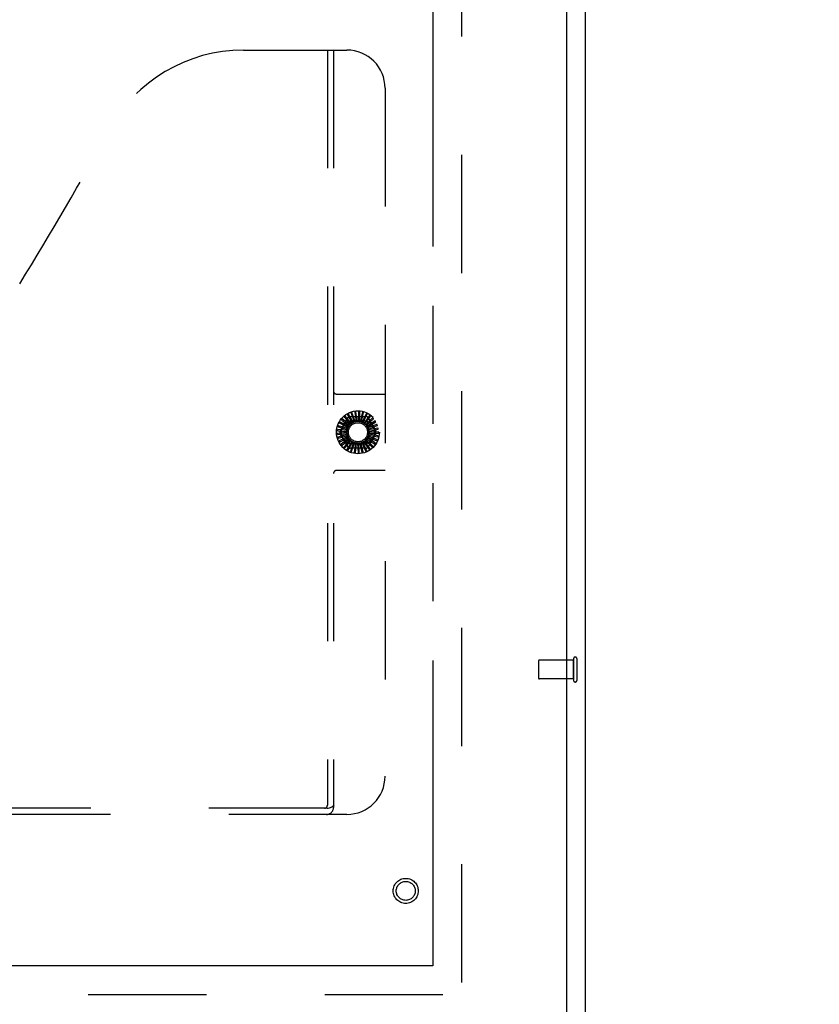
# Model space of a CAD drawing. Header units: inches. Extents: x 0 to 281, y 0 to 182.
# Tile 7 of 19: x 117 to 128, y 55 to 68. Entities that reach past the tile are written whole.
import ezdxf

# ---------------------------------------------------------------- set-up
doc = ezdxf.new("R2010")
doc.units = ezdxf.units.IN
doc.header["$LTSCALE"] = 15.47
doc.header["$MEASUREMENT"] = 0
doc.linetypes.add('HIDDEN', pattern=[0.2, 0.1, -0.1])
doc.linetypes.add('PHANTOM', pattern=[0.8, 0.45, -0.05, 0.1, -0.05, 0.1, -0.05])
doc.layers.get('0').update_dxf_attribs({"linetype": 'CONTINUOUS'})
for name, color, linetype in [('02___PRT_ALL_AXES', 7, 'CONTINUOUS'), ('AVAILABLE_DOOR_SPACE', 7, 'CONTINUOUS'), ('DEFAULT_2', 8, 'HIDDEN'), ('DIMENSIONS', 7, 'CONTINUOUS')]:
    doc.layers.add(name, color=color, linetype=linetype)
doc.styles.get("Standard").update_dxf_attribs({"font": 'arial.ttf'})
doc.dimstyles.new('DIMSTYLE_1', dxfattribs={"dimtxt": 1.240909, "dimasz": 1.654545, "dimexe": 0.09, "dimexo": 0.07, "dimgap": 0.0375, "dimtad": 0, "dimtih": 1, "dimtoh": 1, "dimzin": 4, "dimdsep": 46, "dimtxsty": 'Standard', "dimblk": '_FILLED', "dimblk1": '_FILLED', "dimblk2": '_FILLED', "dimcen": 0.09, "dimazin": 1, "dimtfac": 1, "dimtofl": 0, "dimtmove": 0, "dimatfit": 3, "dimldrblk": '_FILLED', "dimfxl": 0, "dimtolj": 1, "dimtzin": 4, "dimarcsym": 0})

# ---------------------------------------------------------------- blocks, each defined once
blk = doc.blocks.new('_FILLED')
at = {"color": 0, "linetype": 'ByBlock'}
blk.add_solid([(0, 0), (-1, 0.2), (-1, -0.2)], dxfattribs=at)
blk = doc.blocks.new('*D9')
at = {"layer": 'DIMENSIONS', "color": 2, "linetype": 'Continuous'}
for p, q in [((93.225, 115.827), (105.155, 115.827)), ((122.663, 115.827), (110.732, 115.827))]:
    blk.add_line(p, q, dxfattribs=at)
at = {"layer": 'DIMENSIONS', "color": 2, "linetype": 'Continuous', "xscale": 1.6545454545, "yscale": 1.6545454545, "zscale": 1.6545454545, "rotation": 180}
blk.add_blockref('_FILLED', (93.225, 115.827), dxfattribs=at)
at = {"layer": 'DIMENSIONS', "color": 2, "linetype": 'Continuous', "xscale": 1.6545454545, "yscale": 1.6545454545, "zscale": 1.6545454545}
blk.add_blockref('_FILLED', (122.663, 115.827), dxfattribs=at)
at = {"layer": 'DIMENSIONS', "color": 2, "linetype": 'Continuous', "insert": (107.944, 116.448), "char_height": 1.2409, "width": 4.33626, "attachment_point": 2, "line_spacing_factor": 0.9}
blk.add_mtext('29.44', dxfattribs=at)
blk = doc.blocks.new('*D10')
at = {"layer": 'DIMENSIONS', "color": 2, "linetype": 'Continuous'}
for p, q in [((122.663, 113.021), (119.258, 113.021)), ((124.413, 113.021), (127.722, 113.021))]:
    blk.add_line(p, q, dxfattribs=at)
at = {"layer": 'DIMENSIONS', "color": 2, "linetype": 'Continuous', "xscale": 1.6545454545, "yscale": 1.6545454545, "zscale": 1.6545454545}
blk.add_blockref('_FILLED', (122.663, 113.021), dxfattribs=at)
at = {"layer": 'DIMENSIONS', "color": 2, "linetype": 'Continuous', "xscale": 1.6545454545, "yscale": 1.6545454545, "zscale": 1.6545454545, "rotation": 180}
blk.add_blockref('_FILLED', (124.413, 113.021), dxfattribs=at)
at = {"layer": 'DIMENSIONS', "color": 2, "linetype": 'Continuous', "insert": (118.638, 113.641), "char_height": 1.2409, "width": 3.37214, "attachment_point": 3, "line_spacing_factor": 0.9}
blk.add_mtext('1.75', dxfattribs=at)

msp = doc.modelspace()

# ---------------------------------------------------------------- linework, layer by layer
at = {"color": 3, "linetype": 'Continuous'}
for p, q in [((124.663, 47.643), (124.663, 137.435)), ((124.413, 134.685), (124.413, 54.393))]:
    msp.add_line(p, q, dxfattribs=at)
at = {"layer": '02___PRT_ALL_AXES', "color": 8, "linetype": 'HIDDEN'}
for p, q in [((124.505, 59.413), (124.058, 59.413)), ((124.505, 59.165), (124.505, 59.413)), ((124.505, 59.165), (124.058, 59.165))]:
    msp.add_line(p, q, dxfattribs=at)
msp.add_circle((122.309, 56.393), 0.124, dxfattribs=at)
at = {"layer": 'AVAILABLE_DOOR_SPACE', "color": 4, "linetype": 'PHANTOM'}
for p, q in [((122.663, 133.664), (122.663, 55.414)), ((122.663, 55.414), (108.506, 55.414))]:
    msp.add_line(p, q, dxfattribs=at)
at = {"layer": 'DEFAULT_2', "color": 8, "linetype": 'HIDDEN'}
for p, q in [((123.038, 134.091), (123.038, 54.987)), ((120.184, 67.393), (121.539, 67.393)), ((121.284, 67.393), (121.284, 57.513)), ((121.364, 67.393), (121.364, 57.483)), ((122.039, 66.893), (122.039, 57.893)), ((121.404, 62.893), (122.039, 62.893)), ((121.548, 62.62), (121.608, 62.516)), ((121.622, 62.523), (121.559, 62.631)), ((121.593, 62.641), (121.633, 62.528)), ((121.647, 62.532), (121.606, 62.65)), ((121.642, 62.654), (121.66, 62.535)), ((121.674, 62.537), (121.657, 62.66)), ((121.692, 62.657), (121.687, 62.537)), ((121.702, 62.536), (121.708, 62.661)), ((121.742, 62.651), (121.714, 62.534)), ((121.729, 62.53), (121.758, 62.651)), ((121.79, 62.635), (121.74, 62.525)), ((121.754, 62.519), (121.806, 62.632)), ((121.834, 62.611), (121.764, 62.512)), ((121.776, 62.503), (121.849, 62.605)), ((121.549, 62.444), (121.429, 62.479)), ((121.446, 62.51), (121.554, 62.456)), ((121.561, 62.469), (121.45, 62.526)), ((121.451, 62.407), (121.555, 62.586)), ((121.473, 62.553), (121.568, 62.479)), ((121.578, 62.491), (121.479, 62.568)), ((121.507, 62.59), (121.586, 62.499)), ((121.598, 62.509), (121.516, 62.603)), ((121.58, 62.601), (121.787, 62.601)), ((121.615, 62.543), (121.752, 62.543)), ((121.872, 62.578), (121.786, 62.495)), ((121.796, 62.484), (121.886, 62.57)), ((121.904, 62.539), (121.803, 62.474)), ((121.811, 62.461), (121.916, 62.528)), ((121.812, 62.586), (121.916, 62.407)), ((121.928, 62.495), (121.816, 62.45)), ((121.821, 62.435), (121.937, 62.482)), ((121.539, 62.39), (121.415, 62.378)), ((121.542, 62.418), (121.417, 62.43)), ((121.42, 62.413), (121.54, 62.403)), ((121.421, 62.363), (121.54, 62.375)), ((121.542, 62.363), (121.422, 62.328)), ((121.429, 62.463), (121.544, 62.43)), ((121.431, 62.314), (121.546, 62.349)), ((121.555, 62.199), (121.451, 62.378)), ((121.916, 62.378), (121.812, 62.199)), ((121.823, 62.354), (121.945, 62.331)), ((121.943, 62.447), (121.825, 62.423)), ((121.944, 62.347), (121.826, 62.369)), ((121.827, 62.409), (121.95, 62.432)), ((121.827, 62.381), (121.952, 62.381)), ((121.948, 62.397), (121.828, 62.396)), ((121.551, 62.337), (121.439, 62.28)), ((121.45, 62.268), (121.557, 62.323)), ((121.563, 62.313), (121.465, 62.235)), ((121.478, 62.226), (121.572, 62.301)), ((121.581, 62.291), (121.499, 62.197)), ((121.514, 62.19), (121.592, 62.281)), ((121.602, 62.274), (121.539, 62.166)), ((121.555, 62.161), (121.615, 62.266)), ((121.559, 62.321), (121.559, 62.321)), ((121.626, 62.26), (121.585, 62.142)), ((121.601, 62.141), (121.64, 62.255)), ((121.752, 62.243), (121.615, 62.243)), ((121.652, 62.252), (121.634, 62.128)), ((121.65, 62.13), (121.667, 62.249)), ((121.679, 62.248), (121.685, 62.124)), ((121.701, 62.129), (121.694, 62.249)), ((121.706, 62.25), (121.736, 62.129)), ((121.75, 62.137), (121.721, 62.253)), ((121.733, 62.257), (121.785, 62.143)), ((121.797, 62.154), (121.747, 62.263)), ((121.758, 62.269), (121.83, 62.167)), ((121.841, 62.18), (121.77, 62.277)), ((121.78, 62.285), (121.87, 62.199)), ((121.878, 62.213), (121.79, 62.296)), ((121.798, 62.305), (121.904, 62.238)), ((121.908, 62.253), (121.807, 62.318)), ((121.813, 62.329), (121.929, 62.282)), ((121.931, 62.298), (121.819, 62.342)), ((121.787, 62.184), (121.58, 62.184)), ((122.039, 61.893), (121.404, 61.893)), ((124.048, 59.403), (124.048, 59.175)), ((124.505, 59.431), (124.505, 59.147)), ((124.548, 59.431), (124.548, 59.147)), ((121.28, 57.473), (109.837, 57.473)), ((121.539, 57.393), (109.579, 57.393)), ((90.309, 55.039), (123.038, 55.039))]:
    msp.add_line(p, q, dxfattribs=at)
for points in [[(121.547, 62.626), (121.547, 62.626), (121.546, 62.625), (121.546, 62.625), (121.546, 62.625), (121.546, 62.624), (121.546, 62.624), (121.546, 62.623), (121.546, 62.623), (121.546, 62.622), (121.546, 62.622), (121.547, 62.621), (121.547, 62.621), (121.547, 62.62), (121.548, 62.62)], [(121.559, 62.631), (121.559, 62.631), (121.559, 62.631), (121.559, 62.631), (121.558, 62.631), (121.558, 62.631), (121.558, 62.631), (121.558, 62.631), (121.558, 62.631), (121.557, 62.631), (121.557, 62.631), (121.557, 62.631), (121.557, 62.631), (121.556, 62.631), (121.556, 62.631), (121.556, 62.631), (121.556, 62.631), (121.555, 62.631), (121.555, 62.63), (121.555, 62.63), (121.554, 62.63)], [(121.594, 62.648), (121.593, 62.647), (121.593, 62.647), (121.593, 62.647), (121.592, 62.646), (121.592, 62.646), (121.592, 62.646), (121.592, 62.645), (121.592, 62.645), (121.592, 62.644), (121.592, 62.644), (121.592, 62.643), (121.593, 62.642), (121.593, 62.642), (121.593, 62.641)], [(121.606, 62.65), (121.606, 62.651), (121.606, 62.651), (121.606, 62.651), (121.606, 62.651), (121.606, 62.651), (121.606, 62.651), (121.605, 62.651), (121.605, 62.651), (121.605, 62.651), (121.605, 62.651), (121.604, 62.651), (121.604, 62.651), (121.604, 62.651), (121.604, 62.651), (121.603, 62.651), (121.603, 62.651), (121.603, 62.651), (121.602, 62.65), (121.602, 62.65), (121.602, 62.65)], [(121.643, 62.66), (121.643, 62.66), (121.643, 62.66), (121.642, 62.659), (121.642, 62.659), (121.642, 62.659), (121.642, 62.658), (121.642, 62.658), (121.641, 62.657), (121.641, 62.657), (121.641, 62.656), (121.641, 62.656), (121.641, 62.655), (121.642, 62.655), (121.642, 62.654)], [(121.657, 62.66), (121.657, 62.66), (121.656, 62.661), (121.656, 62.661), (121.656, 62.661), (121.656, 62.661), (121.656, 62.661), (121.656, 62.661), (121.655, 62.661), (121.655, 62.661), (121.655, 62.661), (121.655, 62.661), (121.654, 62.661), (121.654, 62.661), (121.654, 62.661), (121.654, 62.661), (121.653, 62.661), (121.653, 62.661), (121.653, 62.661), (121.652, 62.661), (121.652, 62.661)], [(121.695, 62.663), (121.694, 62.663), (121.694, 62.663), (121.694, 62.662), (121.693, 62.662), (121.693, 62.662), (121.693, 62.661), (121.692, 62.661), (121.692, 62.661), (121.692, 62.66), (121.692, 62.659), (121.692, 62.659), (121.692, 62.658), (121.692, 62.658), (121.692, 62.657)], [(121.708, 62.661), (121.708, 62.661), (121.708, 62.661), (121.708, 62.661), (121.707, 62.661), (121.707, 62.661), (121.707, 62.661), (121.707, 62.661), (121.707, 62.662), (121.706, 62.662), (121.706, 62.662), (121.706, 62.662), (121.706, 62.662), (121.705, 62.662), (121.705, 62.662), (121.705, 62.662), (121.705, 62.662), (121.704, 62.662), (121.704, 62.662), (121.704, 62.662), (121.703, 62.662)], [(121.746, 62.656), (121.745, 62.656), (121.745, 62.656), (121.744, 62.656), (121.744, 62.655), (121.744, 62.655), (121.743, 62.655), (121.743, 62.654), (121.743, 62.654), (121.743, 62.654), (121.742, 62.653), (121.742, 62.653), (121.742, 62.652), (121.742, 62.651), (121.742, 62.651)], [(121.758, 62.651), (121.758, 62.651), (121.758, 62.651), (121.758, 62.652), (121.758, 62.652), (121.758, 62.652), (121.758, 62.652), (121.757, 62.652), (121.757, 62.652), (121.757, 62.652), (121.757, 62.653), (121.757, 62.653), (121.756, 62.653), (121.756, 62.653), (121.756, 62.653), (121.756, 62.653), (121.755, 62.653), (121.755, 62.653), (121.755, 62.653), (121.754, 62.653), (121.754, 62.654)], [(121.794, 62.639), (121.794, 62.639), (121.793, 62.639), (121.793, 62.639), (121.793, 62.639), (121.792, 62.639), (121.792, 62.639), (121.792, 62.638), (121.791, 62.638), (121.791, 62.638), (121.791, 62.637), (121.79, 62.637), (121.79, 62.636), (121.79, 62.636), (121.79, 62.635)], [(121.806, 62.632), (121.806, 62.633), (121.806, 62.633), (121.806, 62.633), (121.806, 62.633), (121.805, 62.633), (121.805, 62.633), (121.805, 62.634), (121.805, 62.634), (121.805, 62.634), (121.805, 62.634), (121.804, 62.634), (121.804, 62.634), (121.804, 62.634), (121.804, 62.635), (121.804, 62.635), (121.803, 62.635), (121.803, 62.635), (121.803, 62.635), (121.802, 62.635), (121.802, 62.636)], [(121.839, 62.614), (121.839, 62.614), (121.838, 62.614), (121.838, 62.614), (121.837, 62.614), (121.837, 62.614), (121.837, 62.614), (121.836, 62.614), (121.836, 62.613), (121.835, 62.613), (121.835, 62.613), (121.835, 62.612), (121.834, 62.612), (121.834, 62.611), (121.834, 62.611)], [(121.849, 62.605), (121.849, 62.605), (121.849, 62.605), (121.849, 62.605), (121.849, 62.606), (121.849, 62.606), (121.849, 62.606), (121.849, 62.606), (121.848, 62.606), (121.848, 62.607), (121.848, 62.607), (121.848, 62.607), (121.848, 62.607), (121.848, 62.607), (121.847, 62.607), (121.847, 62.608), (121.847, 62.608), (121.847, 62.608), (121.846, 62.608), (121.846, 62.608), (121.846, 62.609)], [(121.429, 62.479), (121.429, 62.479), (121.429, 62.479), (121.428, 62.479), (121.428, 62.479), (121.428, 62.479), (121.428, 62.479), (121.428, 62.479), (121.428, 62.479), (121.428, 62.478), (121.427, 62.478), (121.427, 62.478), (121.427, 62.478), (121.427, 62.477), (121.427, 62.477), (121.427, 62.477), (121.427, 62.477), (121.427, 62.476), (121.427, 62.476), (121.426, 62.476), (121.426, 62.475)], [(121.443, 62.515), (121.442, 62.515), (121.442, 62.514), (121.442, 62.514), (121.442, 62.513), (121.443, 62.513), (121.443, 62.513), (121.443, 62.512), (121.444, 62.512), (121.444, 62.512), (121.444, 62.511), (121.445, 62.511), (121.445, 62.511), (121.446, 62.51), (121.446, 62.51)], [(121.45, 62.526), (121.45, 62.526), (121.45, 62.526), (121.449, 62.526), (121.449, 62.526), (121.449, 62.526), (121.449, 62.526), (121.449, 62.526), (121.449, 62.525), (121.448, 62.525), (121.448, 62.525), (121.448, 62.525), (121.448, 62.525), (121.448, 62.524), (121.448, 62.524), (121.447, 62.524), (121.447, 62.524), (121.447, 62.523), (121.447, 62.523), (121.447, 62.523), (121.447, 62.523)], [(121.47, 62.558), (121.47, 62.558), (121.47, 62.558), (121.47, 62.557), (121.47, 62.557), (121.47, 62.556), (121.47, 62.556), (121.47, 62.556), (121.47, 62.555), (121.471, 62.555), (121.471, 62.554), (121.472, 62.554), (121.472, 62.554), (121.472, 62.553), (121.473, 62.553)], [(121.479, 62.568), (121.479, 62.568), (121.479, 62.568), (121.479, 62.568), (121.479, 62.568), (121.479, 62.568), (121.478, 62.568), (121.478, 62.568), (121.478, 62.567), (121.478, 62.567), (121.478, 62.567), (121.477, 62.567), (121.477, 62.567), (121.477, 62.567), (121.477, 62.566), (121.477, 62.566), (121.476, 62.566), (121.476, 62.566), (121.476, 62.566), (121.476, 62.565), (121.476, 62.565)], [(121.505, 62.596), (121.505, 62.595), (121.505, 62.595), (121.505, 62.595), (121.505, 62.594), (121.505, 62.594), (121.505, 62.593), (121.505, 62.593), (121.505, 62.593), (121.505, 62.592), (121.506, 62.592), (121.506, 62.591), (121.506, 62.591), (121.507, 62.59), (121.507, 62.59)], [(121.516, 62.603), (121.516, 62.603), (121.516, 62.603), (121.516, 62.603), (121.516, 62.603), (121.515, 62.603), (121.515, 62.603), (121.515, 62.603), (121.515, 62.603), (121.515, 62.603), (121.514, 62.603), (121.514, 62.603), (121.514, 62.603), (121.514, 62.603), (121.513, 62.602), (121.513, 62.602), (121.513, 62.602), (121.513, 62.602), (121.512, 62.602), (121.512, 62.602), (121.512, 62.601)], [(121.568, 62.479), (121.568, 62.478), (121.568, 62.478), (121.568, 62.477), (121.567, 62.477), (121.567, 62.476), (121.567, 62.476)], [(121.578, 62.491), (121.579, 62.492), (121.581, 62.493), (121.583, 62.495), (121.584, 62.496)], [(121.586, 62.499), (121.586, 62.499), (121.586, 62.498), (121.586, 62.498), (121.585, 62.497), (121.585, 62.497), (121.584, 62.496)], [(121.598, 62.509), (121.6, 62.51), (121.602, 62.511), (121.604, 62.512), (121.606, 62.513)], [(121.608, 62.516), (121.608, 62.515), (121.608, 62.515), (121.607, 62.514), (121.607, 62.514), (121.606, 62.514), (121.606, 62.513)], [(121.622, 62.523), (121.624, 62.524), (121.626, 62.524), (121.628, 62.525), (121.63, 62.526)], [(121.633, 62.528), (121.633, 62.527), (121.632, 62.527), (121.632, 62.527), (121.631, 62.526), (121.631, 62.526), (121.63, 62.526)], [(121.647, 62.532), (121.65, 62.533), (121.652, 62.533), (121.654, 62.533), (121.656, 62.533)], [(121.66, 62.535), (121.659, 62.535), (121.659, 62.534), (121.658, 62.534), (121.657, 62.534), (121.657, 62.534), (121.656, 62.533)], [(121.674, 62.537), (121.677, 62.537), (121.679, 62.536), (121.681, 62.536), (121.683, 62.536)], [(121.687, 62.537), (121.686, 62.537), (121.686, 62.536), (121.685, 62.536), (121.685, 62.536), (121.684, 62.536), (121.683, 62.536)], [(121.702, 62.536), (121.704, 62.535), (121.706, 62.535), (121.708, 62.534), (121.71, 62.534)], [(121.714, 62.534), (121.714, 62.533), (121.713, 62.533), (121.712, 62.533), (121.712, 62.533), (121.711, 62.533), (121.71, 62.534)], [(121.729, 62.53), (121.731, 62.529), (121.733, 62.528), (121.735, 62.527), (121.737, 62.526)], [(121.74, 62.525), (121.74, 62.525), (121.739, 62.525), (121.738, 62.525), (121.738, 62.526), (121.737, 62.526), (121.737, 62.526)], [(121.754, 62.519), (121.756, 62.517), (121.757, 62.516), (121.759, 62.515), (121.761, 62.513)], [(121.764, 62.512), (121.764, 62.512), (121.763, 62.512), (121.763, 62.513), (121.762, 62.513), (121.761, 62.513), (121.761, 62.513)], [(121.776, 62.503), (121.778, 62.502), (121.779, 62.5), (121.781, 62.498), (121.782, 62.497)], [(121.786, 62.495), (121.785, 62.495), (121.784, 62.495), (121.784, 62.495), (121.783, 62.496), (121.783, 62.496), (121.782, 62.497)], [(121.796, 62.484), (121.797, 62.482), (121.798, 62.48), (121.799, 62.478), (121.8, 62.476)], [(121.803, 62.474), (121.802, 62.474), (121.802, 62.474), (121.801, 62.475), (121.801, 62.475), (121.801, 62.476), (121.8, 62.476)], [(121.878, 62.58), (121.878, 62.581), (121.877, 62.581), (121.877, 62.581), (121.876, 62.581), (121.876, 62.581), (121.876, 62.581), (121.875, 62.581), (121.875, 62.58), (121.874, 62.58), (121.874, 62.58), (121.873, 62.58), (121.873, 62.579), (121.873, 62.579), (121.872, 62.578)], [(121.886, 62.57), (121.886, 62.57), (121.886, 62.57), (121.886, 62.57), (121.886, 62.571), (121.886, 62.571), (121.886, 62.571), (121.886, 62.571), (121.886, 62.571), (121.886, 62.572), (121.886, 62.572), (121.886, 62.572), (121.885, 62.572), (121.885, 62.572), (121.885, 62.573), (121.885, 62.573), (121.885, 62.573), (121.885, 62.573), (121.884, 62.574), (121.884, 62.574), (121.884, 62.574)], [(121.91, 62.54), (121.91, 62.541), (121.909, 62.541), (121.909, 62.541), (121.909, 62.541), (121.908, 62.541), (121.908, 62.541), (121.907, 62.541), (121.907, 62.541), (121.906, 62.541), (121.906, 62.541), (121.905, 62.54), (121.905, 62.54), (121.904, 62.54), (121.904, 62.539)], [(121.916, 62.528), (121.916, 62.528), (121.916, 62.529), (121.916, 62.529), (121.916, 62.529), (121.916, 62.529), (121.916, 62.529), (121.916, 62.53), (121.916, 62.53), (121.916, 62.53), (121.916, 62.53), (121.916, 62.53), (121.916, 62.531), (121.916, 62.531), (121.916, 62.531), (121.915, 62.531), (121.915, 62.532), (121.915, 62.532), (121.915, 62.532), (121.915, 62.533), (121.915, 62.533)], [(121.934, 62.495), (121.934, 62.495), (121.933, 62.495), (121.933, 62.496), (121.933, 62.496), (121.932, 62.496), (121.932, 62.496), (121.931, 62.496), (121.931, 62.496), (121.93, 62.496), (121.93, 62.496), (121.929, 62.496), (121.929, 62.495), (121.928, 62.495), (121.928, 62.495)], [(121.937, 62.482), (121.937, 62.482), (121.938, 62.482), (121.938, 62.482), (121.938, 62.482), (121.938, 62.483), (121.938, 62.483), (121.938, 62.483), (121.938, 62.483), (121.938, 62.484), (121.938, 62.484), (121.938, 62.484), (121.938, 62.484), (121.938, 62.485), (121.938, 62.485), (121.937, 62.485), (121.937, 62.485), (121.937, 62.486), (121.937, 62.486), (121.937, 62.486), (121.937, 62.487)], [(121.414, 62.417), (121.414, 62.416), (121.414, 62.416), (121.415, 62.415), (121.415, 62.415), (121.415, 62.415), (121.416, 62.415), (121.416, 62.414), (121.416, 62.414), (121.417, 62.414), (121.417, 62.414), (121.418, 62.414), (121.419, 62.414), (121.419, 62.414), (121.42, 62.413)], [(121.415, 62.378), (121.415, 62.378), (121.415, 62.378), (121.415, 62.378), (121.414, 62.378), (121.414, 62.378), (121.414, 62.378), (121.414, 62.377), (121.414, 62.377), (121.414, 62.377), (121.414, 62.377), (121.414, 62.377), (121.414, 62.376), (121.414, 62.376), (121.414, 62.376), (121.414, 62.375), (121.414, 62.375), (121.414, 62.375), (121.414, 62.375), (121.414, 62.374), (121.414, 62.374)], [(121.417, 62.43), (121.417, 62.43), (121.417, 62.429), (121.417, 62.429), (121.417, 62.429), (121.416, 62.429), (121.416, 62.429), (121.416, 62.429), (121.416, 62.429), (121.416, 62.428), (121.416, 62.428), (121.416, 62.428), (121.416, 62.428), (121.416, 62.427), (121.416, 62.427), (121.416, 62.427), (121.415, 62.427), (121.415, 62.426), (121.415, 62.426), (121.415, 62.426), (121.415, 62.425)], [(121.415, 62.365), (121.415, 62.365), (121.415, 62.364), (121.415, 62.364), (121.416, 62.364), (121.416, 62.364), (121.416, 62.363), (121.417, 62.363), (121.417, 62.363), (121.418, 62.363), (121.418, 62.363), (121.419, 62.363), (121.419, 62.363), (121.42, 62.363), (121.421, 62.363)], [(121.424, 62.467), (121.424, 62.467), (121.424, 62.466), (121.424, 62.466), (121.424, 62.466), (121.424, 62.465), (121.425, 62.465), (121.425, 62.465), (121.425, 62.464), (121.426, 62.464), (121.426, 62.464), (121.427, 62.464), (121.427, 62.463), (121.428, 62.463), (121.429, 62.463)], [(121.539, 62.39), (121.54, 62.393), (121.54, 62.395), (121.54, 62.397), (121.54, 62.399)], [(121.54, 62.403), (121.54, 62.402), (121.54, 62.402), (121.54, 62.401), (121.54, 62.4), (121.54, 62.4), (121.54, 62.399)], [(121.54, 62.375), (121.541, 62.375), (121.541, 62.374), (121.541, 62.374), (121.541, 62.373), (121.542, 62.373), (121.542, 62.372)], [(121.542, 62.418), (121.542, 62.42), (121.543, 62.422), (121.543, 62.424), (121.544, 62.426)], [(121.542, 62.363), (121.542, 62.365), (121.542, 62.368), (121.542, 62.37), (121.542, 62.372)], [(121.544, 62.43), (121.544, 62.429), (121.544, 62.429), (121.544, 62.428), (121.544, 62.427), (121.544, 62.427), (121.544, 62.426)], [(121.546, 62.349), (121.547, 62.348), (121.547, 62.348), (121.547, 62.347), (121.548, 62.347), (121.548, 62.346), (121.548, 62.345)], [(121.549, 62.444), (121.55, 62.446), (121.551, 62.448), (121.552, 62.45), (121.553, 62.452)], [(121.554, 62.456), (121.554, 62.455), (121.554, 62.454), (121.554, 62.454), (121.553, 62.453), (121.553, 62.453), (121.553, 62.452)], [(121.561, 62.469), (121.562, 62.47), (121.564, 62.472), (121.565, 62.474), (121.567, 62.476)], [(121.811, 62.461), (121.812, 62.459), (121.812, 62.457), (121.813, 62.455), (121.814, 62.452)], [(121.816, 62.45), (121.816, 62.45), (121.815, 62.45), (121.815, 62.451), (121.815, 62.451), (121.814, 62.452), (121.814, 62.452)], [(121.823, 62.354), (121.822, 62.352), (121.821, 62.35), (121.82, 62.348), (121.819, 62.346)], [(121.821, 62.435), (121.822, 62.433), (121.822, 62.431), (121.823, 62.429), (121.823, 62.427)], [(121.825, 62.423), (121.824, 62.424), (121.824, 62.424), (121.823, 62.425), (121.823, 62.426), (121.823, 62.426), (121.823, 62.427)], [(121.826, 62.369), (121.826, 62.369), (121.826, 62.37), (121.825, 62.371), (121.825, 62.371), (121.826, 62.372), (121.826, 62.372)], [(121.827, 62.381), (121.827, 62.379), (121.827, 62.377), (121.826, 62.375), (121.826, 62.372)], [(121.827, 62.409), (121.827, 62.406), (121.827, 62.404), (121.827, 62.402), (121.827, 62.4)], [(121.828, 62.396), (121.828, 62.397), (121.827, 62.397), (121.827, 62.398), (121.827, 62.399), (121.827, 62.399), (121.827, 62.4)], [(121.949, 62.445), (121.949, 62.446), (121.948, 62.446), (121.948, 62.447), (121.948, 62.447), (121.947, 62.447), (121.947, 62.447), (121.946, 62.447), (121.946, 62.447), (121.945, 62.447), (121.945, 62.447), (121.944, 62.447), (121.944, 62.447), (121.943, 62.447), (121.943, 62.447)], [(121.954, 62.394), (121.954, 62.395), (121.954, 62.395), (121.953, 62.396), (121.953, 62.396), (121.953, 62.396), (121.952, 62.396), (121.952, 62.397), (121.952, 62.397), (121.951, 62.397), (121.951, 62.397), (121.95, 62.397), (121.949, 62.397), (121.949, 62.397), (121.948, 62.397)], [(121.95, 62.432), (121.95, 62.432), (121.95, 62.432), (121.95, 62.433), (121.95, 62.433), (121.95, 62.433), (121.95, 62.433), (121.95, 62.433), (121.95, 62.434), (121.95, 62.434), (121.95, 62.434), (121.95, 62.434), (121.95, 62.435), (121.95, 62.435), (121.95, 62.435), (121.95, 62.435), (121.95, 62.436), (121.95, 62.436), (121.95, 62.436), (121.95, 62.437), (121.95, 62.437)], [(121.952, 62.381), (121.953, 62.381), (121.953, 62.381), (121.953, 62.381), (121.953, 62.382), (121.953, 62.382), (121.953, 62.382), (121.953, 62.382), (121.953, 62.382), (121.953, 62.383), (121.953, 62.383), (121.953, 62.383), (121.954, 62.383), (121.954, 62.384), (121.954, 62.384), (121.954, 62.384), (121.954, 62.384), (121.954, 62.385), (121.954, 62.385), (121.954, 62.385), (121.954, 62.386)], [(121.422, 62.328), (121.422, 62.328), (121.422, 62.328), (121.422, 62.328), (121.422, 62.327), (121.422, 62.327), (121.422, 62.327), (121.422, 62.327), (121.422, 62.327), (121.422, 62.326), (121.422, 62.326), (121.422, 62.326), (121.422, 62.326), (121.422, 62.325), (121.422, 62.325), (121.422, 62.325), (121.422, 62.324), (121.422, 62.324), (121.422, 62.324), (121.422, 62.324), (121.422, 62.323)], [(121.425, 62.315), (121.425, 62.314), (121.425, 62.314), (121.425, 62.314), (121.426, 62.314), (121.426, 62.313), (121.427, 62.313), (121.427, 62.313), (121.428, 62.313), (121.428, 62.313), (121.429, 62.313), (121.429, 62.313), (121.43, 62.314), (121.43, 62.314), (121.431, 62.314)], [(121.439, 62.28), (121.439, 62.28), (121.439, 62.279), (121.439, 62.279), (121.439, 62.279), (121.439, 62.279), (121.439, 62.279), (121.439, 62.278), (121.439, 62.278), (121.439, 62.278), (121.439, 62.278), (121.439, 62.278), (121.439, 62.277), (121.439, 62.277), (121.44, 62.277), (121.44, 62.276), (121.44, 62.276), (121.44, 62.276), (121.44, 62.276), (121.44, 62.275), (121.44, 62.275)], [(121.444, 62.267), (121.444, 62.267), (121.445, 62.267), (121.445, 62.266), (121.445, 62.266), (121.446, 62.266), (121.446, 62.266), (121.447, 62.266), (121.447, 62.266), (121.448, 62.266), (121.448, 62.267), (121.449, 62.267), (121.449, 62.267), (121.45, 62.267), (121.45, 62.268)], [(121.465, 62.235), (121.465, 62.235), (121.465, 62.235), (121.465, 62.235), (121.465, 62.235), (121.465, 62.235), (121.465, 62.234), (121.465, 62.234), (121.465, 62.234), (121.465, 62.234), (121.465, 62.234), (121.465, 62.233), (121.466, 62.233), (121.466, 62.233), (121.466, 62.233), (121.466, 62.232), (121.466, 62.232), (121.466, 62.232), (121.467, 62.232), (121.467, 62.231), (121.467, 62.231)], [(121.472, 62.224), (121.472, 62.224), (121.473, 62.224), (121.473, 62.224), (121.474, 62.223), (121.474, 62.223), (121.474, 62.224), (121.475, 62.224), (121.475, 62.224), (121.476, 62.224), (121.476, 62.224), (121.477, 62.225), (121.477, 62.225), (121.478, 62.225), (121.478, 62.226)], [(121.551, 62.337), (121.55, 62.339), (121.549, 62.341), (121.549, 62.343), (121.548, 62.345)], [(121.557, 62.323), (121.557, 62.323), (121.558, 62.323), (121.558, 62.322), (121.559, 62.322), (121.559, 62.321), (121.559, 62.321)], [(121.563, 62.313), (121.563, 62.314), (121.562, 62.315), (121.561, 62.317), (121.561, 62.318), (121.56, 62.319), (121.559, 62.321)], [(121.572, 62.301), (121.573, 62.3), (121.574, 62.3), (121.574, 62.3), (121.575, 62.299), (121.575, 62.299), (121.575, 62.298)], [(121.581, 62.291), (121.579, 62.293), (121.578, 62.295), (121.577, 62.297), (121.575, 62.298)], [(121.592, 62.281), (121.592, 62.281), (121.593, 62.281), (121.594, 62.281), (121.594, 62.28), (121.595, 62.28), (121.595, 62.28)], [(121.602, 62.274), (121.6, 62.275), (121.598, 62.277), (121.597, 62.278), (121.595, 62.28)], [(121.615, 62.266), (121.615, 62.266), (121.616, 62.266), (121.616, 62.266), (121.617, 62.266), (121.618, 62.265), (121.618, 62.265)], [(121.626, 62.26), (121.624, 62.262), (121.622, 62.263), (121.62, 62.264), (121.618, 62.265)], [(121.64, 62.255), (121.64, 62.255), (121.641, 62.255), (121.642, 62.255), (121.642, 62.255), (121.643, 62.255), (121.643, 62.255)], [(121.652, 62.252), (121.65, 62.253), (121.648, 62.253), (121.645, 62.254), (121.643, 62.255)], [(121.667, 62.249), (121.667, 62.25), (121.668, 62.25), (121.668, 62.25), (121.669, 62.25), (121.67, 62.25), (121.67, 62.25)], [(121.679, 62.248), (121.677, 62.249), (121.675, 62.249), (121.672, 62.249), (121.67, 62.25)], [(121.694, 62.249), (121.695, 62.249), (121.695, 62.249), (121.696, 62.25), (121.696, 62.25), (121.697, 62.25), (121.697, 62.25)], [(121.706, 62.25), (121.704, 62.25), (121.702, 62.25), (121.7, 62.25), (121.697, 62.25)], [(121.721, 62.253), (121.721, 62.254), (121.722, 62.254), (121.723, 62.254), (121.723, 62.255), (121.724, 62.255), (121.724, 62.255)], [(121.733, 62.257), (121.731, 62.257), (121.729, 62.256), (121.726, 62.256), (121.724, 62.255)], [(121.747, 62.263), (121.747, 62.263), (121.748, 62.264), (121.748, 62.264), (121.748, 62.265), (121.749, 62.265), (121.75, 62.265)], [(121.758, 62.269), (121.756, 62.268), (121.754, 62.267), (121.752, 62.266), (121.75, 62.265)], [(121.77, 62.277), (121.77, 62.278), (121.771, 62.278), (121.771, 62.279), (121.772, 62.279), (121.772, 62.28), (121.772, 62.28)], [(121.78, 62.285), (121.778, 62.284), (121.776, 62.283), (121.774, 62.281), (121.772, 62.28)], [(121.79, 62.296), (121.791, 62.296), (121.791, 62.297), (121.791, 62.297), (121.791, 62.298), (121.792, 62.298), (121.792, 62.299)], [(121.798, 62.305), (121.797, 62.304), (121.795, 62.302), (121.794, 62.3), (121.792, 62.299)], [(121.807, 62.318), (121.807, 62.318), (121.807, 62.319), (121.807, 62.319), (121.807, 62.32), (121.808, 62.321), (121.808, 62.321)], [(121.813, 62.329), (121.812, 62.327), (121.81, 62.325), (121.809, 62.323), (121.808, 62.321)], [(121.819, 62.342), (121.819, 62.343), (121.819, 62.344), (121.819, 62.344), (121.819, 62.345), (121.819, 62.345), (121.819, 62.346)], [(121.904, 62.238), (121.904, 62.238), (121.904, 62.238), (121.904, 62.238), (121.904, 62.238), (121.904, 62.238), (121.905, 62.238), (121.905, 62.238), (121.905, 62.238), (121.905, 62.238), (121.905, 62.238), (121.905, 62.239), (121.906, 62.239), (121.906, 62.239), (121.906, 62.239), (121.906, 62.239), (121.906, 62.24), (121.907, 62.24), (121.907, 62.24), (121.907, 62.24), (121.907, 62.241)], [(121.912, 62.248), (121.912, 62.248), (121.912, 62.249), (121.912, 62.249), (121.912, 62.25), (121.912, 62.25), (121.912, 62.25), (121.912, 62.251), (121.911, 62.251), (121.911, 62.252), (121.91, 62.252), (121.91, 62.252), (121.91, 62.253), (121.909, 62.253), (121.908, 62.253)], [(121.929, 62.282), (121.929, 62.282), (121.929, 62.282), (121.929, 62.282), (121.93, 62.282), (121.93, 62.282), (121.93, 62.283), (121.93, 62.283), (121.93, 62.283), (121.93, 62.283), (121.93, 62.283), (121.931, 62.283), (121.931, 62.284), (121.931, 62.284), (121.931, 62.284), (121.931, 62.284), (121.931, 62.285), (121.931, 62.285), (121.932, 62.285), (121.932, 62.285), (121.932, 62.286)], [(121.935, 62.294), (121.935, 62.294), (121.935, 62.295), (121.935, 62.295), (121.935, 62.295), (121.935, 62.296), (121.935, 62.296), (121.934, 62.296), (121.934, 62.297), (121.933, 62.297), (121.933, 62.297), (121.932, 62.298), (121.932, 62.298), (121.931, 62.298), (121.931, 62.298)], [(121.949, 62.343), (121.949, 62.344), (121.949, 62.344), (121.949, 62.344), (121.949, 62.345), (121.949, 62.345), (121.948, 62.345), (121.948, 62.346), (121.947, 62.346), (121.947, 62.346), (121.946, 62.346), (121.946, 62.346), (121.945, 62.347), (121.945, 62.347), (121.944, 62.347)], [(121.945, 62.331), (121.945, 62.331), (121.946, 62.331), (121.946, 62.331), (121.946, 62.331), (121.946, 62.331), (121.946, 62.331), (121.946, 62.331), (121.946, 62.331), (121.947, 62.332), (121.947, 62.332), (121.947, 62.332), (121.947, 62.332), (121.947, 62.333), (121.947, 62.333), (121.947, 62.333), (121.947, 62.333), (121.947, 62.334), (121.947, 62.334), (121.947, 62.334), (121.948, 62.335)], [(121.499, 62.197), (121.499, 62.197), (121.499, 62.197), (121.499, 62.197), (121.499, 62.196), (121.499, 62.196), (121.499, 62.196), (121.499, 62.196), (121.499, 62.196), (121.499, 62.195), (121.499, 62.195), (121.5, 62.195), (121.5, 62.195), (121.5, 62.195), (121.5, 62.194), (121.5, 62.194), (121.5, 62.194), (121.501, 62.194), (121.501, 62.193), (121.501, 62.193), (121.501, 62.193)], [(121.508, 62.187), (121.508, 62.187), (121.509, 62.187), (121.509, 62.187), (121.509, 62.187), (121.51, 62.187), (121.51, 62.187), (121.511, 62.187), (121.511, 62.187), (121.512, 62.188), (121.512, 62.188), (121.512, 62.189), (121.513, 62.189), (121.513, 62.189), (121.514, 62.19)], [(121.539, 62.166), (121.539, 62.165), (121.539, 62.165), (121.539, 62.165), (121.539, 62.165), (121.539, 62.165), (121.54, 62.165), (121.54, 62.164), (121.54, 62.164), (121.54, 62.164), (121.54, 62.164), (121.54, 62.164), (121.541, 62.164), (121.541, 62.163), (121.541, 62.163), (121.541, 62.163), (121.541, 62.163), (121.542, 62.163), (121.542, 62.162), (121.542, 62.162), (121.543, 62.162)], [(121.55, 62.158), (121.55, 62.158), (121.551, 62.157), (121.551, 62.157), (121.552, 62.158), (121.552, 62.158), (121.552, 62.158), (121.553, 62.158), (121.553, 62.159), (121.553, 62.159), (121.554, 62.159), (121.554, 62.16), (121.554, 62.16), (121.555, 62.161), (121.555, 62.161)], [(121.585, 62.142), (121.585, 62.142), (121.585, 62.142), (121.585, 62.142), (121.585, 62.142), (121.585, 62.142), (121.585, 62.141), (121.585, 62.141), (121.586, 62.141), (121.586, 62.141), (121.586, 62.141), (121.586, 62.141), (121.586, 62.141), (121.587, 62.14), (121.587, 62.14), (121.587, 62.14), (121.587, 62.14), (121.588, 62.14), (121.588, 62.14), (121.588, 62.14), (121.589, 62.14)], [(121.597, 62.137), (121.597, 62.137), (121.598, 62.137), (121.598, 62.137), (121.598, 62.137), (121.599, 62.137), (121.599, 62.137), (121.599, 62.138), (121.6, 62.138), (121.6, 62.139), (121.6, 62.139), (121.6, 62.14), (121.601, 62.14), (121.601, 62.141), (121.601, 62.141)], [(121.634, 62.128), (121.634, 62.128), (121.634, 62.128), (121.634, 62.128), (121.634, 62.128), (121.634, 62.127), (121.635, 62.127), (121.635, 62.127), (121.635, 62.127), (121.635, 62.127), (121.635, 62.127), (121.636, 62.127), (121.636, 62.127), (121.636, 62.127), (121.636, 62.127), (121.637, 62.127), (121.637, 62.126), (121.637, 62.126), (121.638, 62.126), (121.638, 62.126), (121.638, 62.126)], [(121.647, 62.125), (121.647, 62.125), (121.648, 62.125), (121.648, 62.125), (121.648, 62.125), (121.649, 62.126), (121.649, 62.126), (121.649, 62.126), (121.649, 62.127), (121.65, 62.127), (121.65, 62.128), (121.65, 62.128), (121.65, 62.129), (121.65, 62.13), (121.65, 62.13)], [(121.685, 62.124), (121.685, 62.123), (121.685, 62.123), (121.685, 62.123), (121.685, 62.123), (121.686, 62.123), (121.686, 62.123), (121.686, 62.123), (121.686, 62.123), (121.686, 62.123), (121.687, 62.123), (121.687, 62.123), (121.687, 62.123), (121.687, 62.123), (121.688, 62.122), (121.688, 62.122), (121.688, 62.122), (121.689, 62.122), (121.689, 62.122), (121.689, 62.122), (121.689, 62.122)], [(121.698, 62.123), (121.699, 62.123), (121.699, 62.123), (121.699, 62.123), (121.7, 62.123), (121.7, 62.124), (121.7, 62.124), (121.7, 62.125), (121.7, 62.125), (121.7, 62.126), (121.7, 62.126), (121.701, 62.127), (121.701, 62.127), (121.701, 62.128), (121.701, 62.129)], [(121.736, 62.129), (121.736, 62.129), (121.736, 62.128), (121.736, 62.128), (121.736, 62.128), (121.737, 62.128), (121.737, 62.128), (121.737, 62.128), (121.737, 62.128), (121.737, 62.128), (121.738, 62.128), (121.738, 62.128), (121.738, 62.128), (121.738, 62.128), (121.739, 62.128), (121.739, 62.128), (121.739, 62.128), (121.74, 62.128), (121.74, 62.128), (121.74, 62.128), (121.741, 62.128)], [(121.749, 62.13), (121.749, 62.131), (121.75, 62.131), (121.75, 62.131), (121.75, 62.131), (121.75, 62.132), (121.751, 62.132), (121.751, 62.133), (121.751, 62.133), (121.751, 62.134), (121.751, 62.134), (121.751, 62.135), (121.75, 62.135), (121.75, 62.136), (121.75, 62.137)], [(121.785, 62.143), (121.785, 62.143), (121.785, 62.143), (121.785, 62.143), (121.785, 62.143), (121.786, 62.143), (121.786, 62.143), (121.786, 62.143), (121.786, 62.143), (121.786, 62.143), (121.787, 62.143), (121.787, 62.143), (121.787, 62.143), (121.787, 62.143), (121.788, 62.143), (121.788, 62.143), (121.788, 62.144), (121.789, 62.144), (121.789, 62.144), (121.789, 62.144), (121.79, 62.144)], [(121.797, 62.147), (121.798, 62.148), (121.798, 62.148), (121.798, 62.148), (121.798, 62.149), (121.799, 62.149), (121.799, 62.15), (121.799, 62.15), (121.799, 62.151), (121.798, 62.151), (121.798, 62.152), (121.798, 62.152), (121.798, 62.153), (121.798, 62.153), (121.797, 62.154)], [(121.83, 62.167), (121.83, 62.167), (121.83, 62.167), (121.831, 62.167), (121.831, 62.167), (121.831, 62.167), (121.831, 62.167), (121.831, 62.167), (121.832, 62.167), (121.832, 62.167), (121.832, 62.167), (121.832, 62.167), (121.833, 62.167), (121.833, 62.167), (121.833, 62.168), (121.833, 62.168), (121.834, 62.168), (121.834, 62.168), (121.834, 62.168), (121.834, 62.168), (121.835, 62.169)], [(121.842, 62.173), (121.842, 62.174), (121.842, 62.174), (121.842, 62.174), (121.843, 62.175), (121.843, 62.175), (121.843, 62.176), (121.842, 62.176), (121.842, 62.177), (121.842, 62.177), (121.842, 62.178), (121.842, 62.178), (121.841, 62.179), (121.841, 62.179), (121.841, 62.18)], [(121.87, 62.199), (121.87, 62.199), (121.871, 62.199), (121.871, 62.199), (121.871, 62.199), (121.871, 62.199), (121.871, 62.199), (121.871, 62.199), (121.872, 62.199), (121.872, 62.199), (121.872, 62.199), (121.872, 62.199), (121.873, 62.2), (121.873, 62.2), (121.873, 62.2), (121.873, 62.2), (121.873, 62.2), (121.874, 62.2), (121.874, 62.201), (121.874, 62.201), (121.874, 62.201)], [(121.88, 62.207), (121.881, 62.208), (121.881, 62.208), (121.881, 62.208), (121.881, 62.209), (121.881, 62.209), (121.881, 62.21), (121.881, 62.21), (121.88, 62.211), (121.88, 62.211), (121.88, 62.211), (121.879, 62.212), (121.879, 62.212), (121.878, 62.213), (121.878, 62.213)], [(121.28, 57.473), (121.295, 57.474), (121.31, 57.478), (121.326, 57.484), (121.342, 57.492), (121.357, 57.502), (121.374, 57.513)]]:
    msp.add_lwpolyline(points, dxfattribs=at)
for centre, radius in [((121.684, 62.393), 0.281), ((121.684, 62.393), 0.145), ((121.684, 62.393), 0.125), ((122.309, 56.393), 0.164), ((122.309, 56.393), 0.124)]:
    msp.add_circle(centre, radius, dxfattribs=at)
for centre, radius, start, end in [((120.184, 65.393), 2, 90, 151.5187), ((121.539, 66.893), 0.5, 0, 90), ((83.876, 85.091), 39.307, 328.1295, 331.5187), ((121.404, 62.933), 0.04, 180, 270), ((121.684, 62.393), 0.27, 118.5353, 120.3483), ((121.684, 62.393), 0.27, 107.6079, 109.4393), ((121.684, 62.393), 0.27, 96.7174, 98.5302), ((121.684, 62.393), 0.27, 85.8095, 87.621), ((121.684, 62.393), 0.27, 74.8798, 76.7121), ((121.684, 62.393), 0.27, 63.9898, 65.8029), ((121.684, 62.393), 0.27, 53.0625, 54.8938), ((121.684, 62.393), 0.27, 151.2627, 153.0757), ((121.615, 62.393), 0.15, 90, 270), ((121.684, 62.393), 0.27, 140.3346, 142.1665), ((121.684, 62.393), 0.27, 129.4457, 131.2575), ((121.58, 62.572), 0.0292, 90, 150), ((121.684, 62.393), 0.144, 137.2735, 143.2197), ((121.684, 62.393), 0.144, 126.3644, 132.3106), ((121.684, 62.393), 0.144, 115.4553, 121.4015), ((121.684, 62.393), 0.144, 104.5462, 110.4924), ((121.684, 62.393), 0.144, 93.6371, 99.5833), ((121.684, 62.393), 0.144, 82.728, 88.6743), ((121.684, 62.393), 0.144, 71.8189, 77.7652), ((121.684, 62.393), 0.144, 60.9098, 66.8561), ((121.752, 62.393), 0.15, 270, 90), ((121.684, 62.393), 0.144, 50.0007, 55.947), ((121.684, 62.393), 0.144, 39.0916, 45.0379), ((121.787, 62.572), 0.0292, 30, 90), ((121.684, 62.393), 0.27, 42.1721, 43.9848), ((121.684, 62.393), 0.27, 31.2637, 33.0755), ((121.684, 62.393), 0.27, 20.3346, 22.1666), ((121.684, 62.393), 0.27, 173.0804, 174.8935), ((121.684, 62.393), 0.27, 183.9727, 185.8031), ((121.684, 62.393), 0.27, 162.1533, 163.9848), ((121.477, 62.393), 0.0292, 150, 210), ((121.684, 62.393), 0.144, 180.9098, 186.8561), ((121.684, 62.393), 0.144, 170.0007, 175.947), ((121.684, 62.393), 0.144, 191.8189, 197.7652), ((121.684, 62.393), 0.144, 159.0916, 165.0379), ((121.684, 62.393), 0.144, 148.1826, 154.1288), ((121.684, 62.393), 0.144, 28.1826, 34.1288), ((121.684, 62.393), 0.144, 17.2735, 23.2197), ((121.684, 62.393), 0.144, 344.5462, 350.4924), ((121.684, 62.393), 0.144, 6.3644, 12.3106), ((121.684, 62.393), 0.144, 355.4553, 1.4015), ((121.89, 62.393), 0.0292, 330, 30), ((121.684, 62.393), 0.27, 9.4443, 11.2574), ((121.684, 62.393), 0.27, 358.5093, 0.3483), ((121.684, 62.393), 0.27, 194.8803, 196.7119), ((121.684, 62.393), 0.27, 205.8081, 207.6211), ((121.684, 62.393), 0.27, 216.6986, 218.5302), ((121.684, 62.393), 0.144, 202.728, 208.6743), ((121.684, 62.393), 0.144, 213.6371, 219.5833), ((121.684, 62.393), 0.144, 224.5462, 230.4924), ((121.684, 62.393), 0.144, 235.4553, 241.4015), ((121.684, 62.393), 0.144, 246.3644, 252.3106), ((121.684, 62.393), 0.144, 257.2735, 263.2197), ((121.684, 62.393), 0.144, 268.1826, 274.1288), ((121.684, 62.393), 0.144, 279.0916, 285.0379), ((121.684, 62.393), 0.144, 290.0007, 295.947), ((121.684, 62.393), 0.144, 300.9098, 306.8561), ((121.684, 62.393), 0.144, 311.8189, 317.7652), ((121.684, 62.393), 0.144, 322.728, 328.6743), ((121.684, 62.393), 0.144, 333.6371, 339.5833), ((121.684, 62.393), 0.27, 325.7893, 327.6212), ((121.684, 62.393), 0.27, 336.7179, 338.5301), ((121.684, 62.393), 0.27, 347.6268, 349.4393), ((121.684, 62.393), 0.27, 227.6265, 229.4392), ((121.684, 62.393), 0.27, 238.5362, 240.3484), ((121.58, 62.213), 0.0292, 210, 270), ((121.684, 62.393), 0.27, 249.4259, 251.2574), ((121.684, 62.393), 0.27, 260.3534, 262.1665), ((121.684, 62.393), 0.27, 271.244, 273.0757), ((121.684, 62.393), 0.27, 282.1722, 283.9846), ((121.787, 62.213), 0.0292, 270, 330), ((121.684, 62.393), 0.27, 293.0815, 294.8939), ((121.684, 62.393), 0.27, 303.9715, 305.8028), ((121.684, 62.393), 0.27, 314.8988, 316.712), ((121.404, 61.853), 0.04, 90, 180), ((124.058, 59.403), 0.01, 90, 180), ((124.527, 59.431), 0.0215, 0, 180), ((124.058, 59.175), 0.01, 180, 270), ((124.527, 59.147), 0.0215, 180, 360), ((121.539, 57.893), 0.5, 270, 360), ((121.244, 57.513), 0.04, 270, 360), ((121.274, 57.483), 0.09, 270, 360)]:
    msp.add_arc(centre, radius, start, end, dxfattribs=at)

# ---------------------------------------------------------------- dimensions: what is measured, and where the dimension line sits
at = {"layer": 'DIMENSIONS', "color": 2, "linetype": 'Continuous'}
dim = msp.add_linear_dim(base=(124.413, 113.021), p1=(122.663, 133.664), p2=(124.413, 54.393), dimstyle='DIMSTYLE_1', dxfattribs=at)
dim.commit()
dim.dimension.update_dxf_attribs({"geometry": '*D10', "text_midpoint": (117.01, 113.014), "dimtype": 160})
dim = msp.add_linear_dim(base=(93.225, 115.827), p1=(122.663, 55.414), p2=(93.225, 95.414), angle=180, dimstyle='DIMSTYLE_1', dxfattribs=at)
dim.commit()
dim.dimension.update_dxf_attribs({"geometry": '*D9', "text_midpoint": (107.927, 115.82), "dimtype": 160})

doc.saveas('drawing.dxf')
